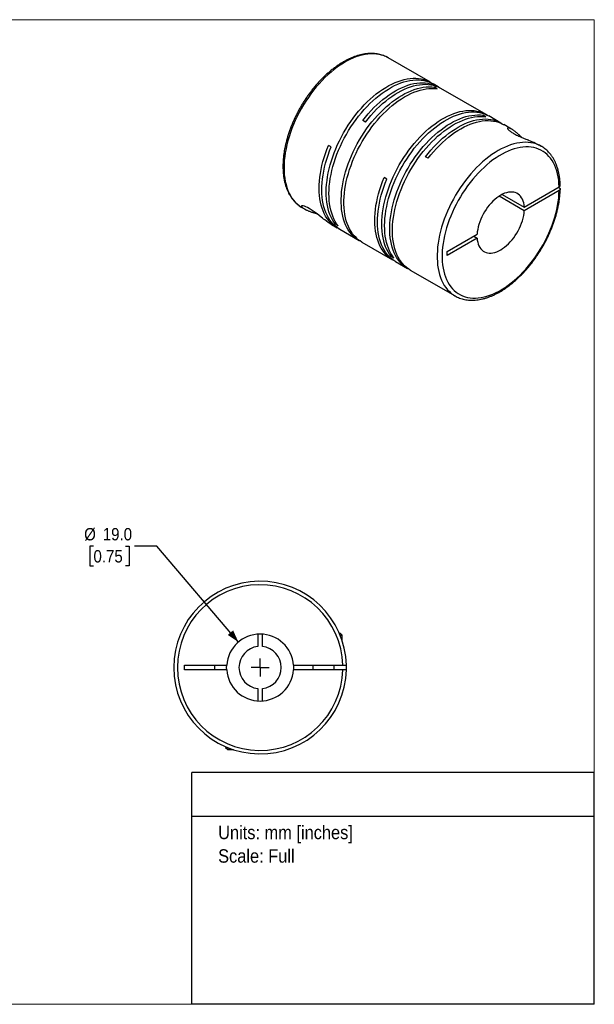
# Model space of a CAD drawing. Header units: millimetres. Extents: x 0 to 432, y 0 to 279.
# Tile 2 of 2: x 269 to 432, y 0 to 279. Entities that reach past the tile are written whole.
import ezdxf
from ezdxf.enums import TextEntityAlignment as Align

# ---------------------------------------------------------------- set-up
doc = ezdxf.new("R2010")
doc.units = ezdxf.units.MM
doc.linetypes.add('SLD-Solid', pattern=[0])
doc.layers.add('SLD-0', color=7, linetype='SLD-Solid', lineweight=25)
doc.layers.add('TEXT', color=140, linetype='SLD-Solid', lineweight=25)
doc.styles.add('SLDTEXTSTYLE0', font='GOTHIC.TTF', dxfattribs={"width": 0.913})
doc.dimstyles.new('SLDDIMSTYLE0', dxfattribs={"dimtxt": 3.5, "dimasz": 3.5, "dimexe": 0, "dimexo": 0.0625, "dimgap": 0.875, "dimtad": 0, "dimtih": 1, "dimtoh": 1, "dimdec": 1, "dimrnd": 1e-09, "dimzin": 4, "dimdsep": 46, "dimtxsty": 'SLDTEXTSTYLE0', "dimsah": 1, "dimcen": 0, "dimadec": 0, "dimazin": 1, "dimtfac": 1, "dimtdec": 1, "dimtofl": 0, "dimtmove": 0, "dimatfit": 3, "dimfxl": 0, "dimfrac": 2, "dimtolj": 1, "dimtzin": 12, "dimarcsym": 0})

# ---------------------------------------------------------------- blocks, each defined once
blk = doc.blocks.new('SW_NOTE_0')
at = {"layer": 'TEXT', "color": 0, "insert": (0, 4.87), "char_height": 3.81, "attachment_point": 1, "style": 'SLDTEXTSTYLE0'}
blk.add_mtext('Units: mm [inches]', dxfattribs=at)
blk = doc.blocks.new('SW_NOTE_0_1')
at = {"layer": 'TEXT', "color": 0, "insert": (0, 4.87), "char_height": 3.81, "attachment_point": 1, "style": 'SLDTEXTSTYLE0'}
blk.add_mtext('Scale: Full', dxfattribs=at)
blk = doc.blocks.new('Block1')
at = {"layer": 'TEXT'}
for p, q in [((431.8, 65.76), (317.5, 65.76)), ((317.5, 0), (317.5, 65.76)), ((431.8, 0), (431.8, 65.76)), ((317.5, 53.39), (431.8, 53.39)), ((431.8, 0), (317.5, 0))]:
    blk.add_line(p, q, dxfattribs=at)
at = {"layer": 'TEXT', "color": 140}
for name, p in [('SW_NOTE_0', (324.99, 45.8)), ('SW_NOTE_0_1', (324.99, 39.13))]:
    blk.add_blockref(name, p, dxfattribs=at)
at = {"layer": 'TEXT', "color": 140, "style": 'SLDTEXTSTYLE0', "width": 0.913, "flags": 2}
for tag, height, p in [('AUTOATTR0', 4.23, (353.81, 56.71)), ('AUTOATTR1_0', 4.76, (333.82, 29.88)), ('AUTOATTR1_1', 4.76, (322.1, 23.73)), ('AUTOATTR1_2', 4.76, (337.78, 17.57))]:
    blk.add_attdef(tag, text='', height=height, dxfattribs=at).set_placement(p, align=Align.BOTTOM_LEFT)
blk = doc.blocks.new('Block2')
at = {"color": 7, "linetype": 'SLD-Solid', "lineweight": 18}
for p, q in [((0, 279.4), (431.8, 279.4)), ((0, 279.4), (0, 0)), ((431.8, 279.4), (431.8, 0)), ((0, 0), (431.8, 0))]:
    blk.add_line(p, q, dxfattribs=at)
blk = doc.blocks.new('_D_5')
at = {"layer": 'SLD-0'}
for p, q in [((289.59, 129.97), (288.52, 129.97)), ((288.52, 129.97), (288.52, 124.41)), ((298.64, 129.97), (299.71, 129.97)), ((299.71, 129.97), (299.71, 124.41)), ((307.63, 129.97), (301.28, 129.97)), ((330.75, 102.8), (307.63, 129.97)), ((288.52, 124.41), (289.59, 124.41)), ((299.71, 124.41), (298.64, 124.41))]:
    blk.add_line(p, q, dxfattribs=at)
blk.add_solid([(330.75, 102.8), (329.25, 106.11), (327.72, 104.82)], dxfattribs=at)
at = {"layer": 'SLD-0', "char_height": 3.5, "attachment_point": 1, "style": 'SLDTEXTSTYLE0'}
for s, insert in [('%%c', (286.95, 135.15)), ('19.0', (292.23, 135.15)), ('0.75', (289.59, 128.88))]:
    blk.add_mtext(s, dxfattribs=dict(at, insert=insert))
blk = doc.blocks.new('SW_CENTERMARKSYMBOL_2')
at = {"layer": 'SLD-0', "color": 0}
for q in [(-2.54, 0), (0, 2.54), (0, -2.54), (2.54, 0)]:
    blk.add_line((0, 0), q, dxfattribs=at)

msp = doc.modelspace()

# ---------------------------------------------------------------- linework, layer by layer
for p, q in [((373.26, 268.57), (373.25, 268.58)), ((385.25, 261.65), (373.26, 268.57)), ((387.48, 260.36), (386.03, 261.2)), ((387.21, 259.8), (386.44, 260.25)), ((386.44, 259.88), (386.44, 260.25)), ((401.05, 252.53), (388.25, 259.91)), ((401, 251.84), (400.22, 252.29)), ((400.22, 251.92), (400.22, 252.29)), ((405.3, 250.08), (401.83, 252.08)), ((366.81, 250.35), (366.04, 250.8)), ((408.3, 248.34), (406.07, 249.63)), ((357.08, 243.28), (356.3, 243.73)), ((416.75, 243.46), (416.01, 243.89)), ((416.75, 243.46), (416.72, 243.48)), ((384.63, 240.06), (383.85, 240.51)), ((372.88, 234.16), (372.1, 234.61)), ((411.91, 226.24), (421.82, 231.96)), ((411.91, 225.18), (404.75, 229.31)), ((405.67, 229.84), (411.91, 226.24)), ((421.82, 230.9), (411.91, 225.18)), ((421.82, 231.71), (421.61, 231.84)), ((348.77, 226.13), (349.5, 225.71)), ((357.22, 221.25), (358.74, 220.38)), ((358.32, 221.34), (358.63, 221.52)), ((359.09, 220.89), (358.32, 221.34)), ((359.51, 219.93), (364.99, 216.76)), ((390.01, 213.59), (398.51, 218.5)), ((397.59, 217.97), (398.51, 217.44)), ((365.77, 216.31), (374.54, 211.25)), ((398.51, 217.44), (390.01, 212.53)), ((374.12, 212.22), (374.44, 212.4)), ((390.01, 212.53), (390.01, 213.59)), ((374.9, 211.77), (374.12, 212.22)), ((375.32, 210.8), (378.78, 208.8)), ((379.56, 208.35), (392.25, 201.03)), ((392.23, 201.04), (392.25, 201.03)), ((336.26, 105.04), (336.26, 101.53)), ((337.56, 101.53), (337.56, 105.04)), ((359.36, 105.36), (359.61, 105.36)), ((360.21, 104.76), (359.61, 105.36)), ((359.62, 104.76), (360.21, 104.76)), ((360.21, 103.14), (360.21, 104.76)), ((315.41, 96.21), (327.43, 96.21)), ((315.41, 94.91), (315.41, 96.21)), ((323.91, 96.21), (323.91, 94.91)), ((327.41, 95.56), (327.43, 96.21)), ((327.43, 94.91), (327.41, 95.56)), ((346.39, 96.21), (360.4, 96.21)), ((351.91, 96.21), (351.91, 94.91)), ((357.91, 94.91), (357.91, 96.21)), ((327.43, 94.91), (315.41, 94.91)), ((360.4, 94.91), (346.39, 94.91)), ((336.26, 89.6), (336.26, 86.09)), ((337.56, 86.09), (337.56, 89.6)), ((327.11, 73.11), (327.11, 72.86)), ((327.11, 72.86), (327.71, 72.26)), ((327.71, 72.86), (327.71, 72.26)), ((327.71, 72.26), (329.34, 72.26))]:
    msp.add_line(p, q)
at = {"flags": 128}
for points in [[(373.25, 268.58), (372.78, 268.83), (372.11, 269.12), (371.41, 269.35), (370.68, 269.53), (369.93, 269.65), (369.15, 269.71), (368.36, 269.71), (367.54, 269.65), (366.71, 269.53), (365.86, 269.35), (364.99, 269.12), (364.12, 268.82), (363.24, 268.47), (362.35, 268.07), (361.46, 267.61), (360.57, 267.09), (359.68, 266.52), (358.79, 265.91), (357.91, 265.24), (357.04, 264.52), (356.17, 263.76), (355.32, 262.96), (354.49, 262.12), (353.67, 261.23), (352.87, 260.31), (352.1, 259.36), (351.35, 258.37), (350.62, 257.35), (349.92, 256.31), (349.25, 255.24), (348.61, 254.15), (348, 253.05), (347.43, 251.93), (346.9, 250.8), (346.4, 249.65), (345.94, 248.51), (345.52, 247.35), (345.14, 246.2), (344.81, 245.06), (344.51, 243.91), (344.26, 242.78), (344.06, 241.66), (343.9, 240.55), (343.78, 239.47), (343.71, 238.4), (343.69, 237.36), (343.71, 236.34), (343.78, 235.35), (343.9, 234.4), (344.06, 233.48), (344.26, 232.59), (344.51, 231.75), (344.8, 230.94), (345.14, 230.18), (345.51, 229.47), (345.93, 228.8), (346.39, 228.18), (346.89, 227.61), (347.42, 227.1), (348, 226.64), (348.6, 226.23), (348.77, 226.13)], [(358.32, 221.34), (357.86, 221.96), (357.45, 222.63), (357.08, 223.35), (356.75, 224.12), (356.46, 224.92), (356.22, 225.77), (356.02, 226.65), (355.87, 227.58), (355.76, 228.53), (355.69, 229.52), (355.68, 230.54), (355.7, 231.58), (355.78, 232.64), (355.9, 233.73), (356.06, 234.83), (356.27, 235.95), (356.52, 237.08), (356.81, 238.22), (357.15, 239.37), (357.53, 240.51), (357.95, 241.66), (358.41, 242.8), (358.91, 243.94), (359.45, 245.07), (360.02, 246.19), (360.63, 247.29), (361.26, 248.37), (361.93, 249.43), (362.63, 250.47), (363.36, 251.48), (364.11, 252.47), (364.88, 253.42), (365.68, 254.34), (366.49, 255.22), (367.33, 256.06), (368.17, 256.86), (369.03, 257.62), (369.9, 258.33), (370.78, 258.99), (371.67, 259.61), (372.56, 260.17), (373.44, 260.69), (374.33, 261.15), (375.22, 261.55), (376.1, 261.9), (376.97, 262.19), (377.83, 262.43), (378.67, 262.61), (379.51, 262.73), (380.32, 262.79), (381.12, 262.79), (381.89, 262.73), (382.64, 262.62), (383.37, 262.44), (384.07, 262.21), (384.74, 261.92), (385.37, 261.58), (385.63, 261.41)], [(359.09, 220.89), (358.64, 221.51), (358.23, 222.18), (357.86, 222.9), (357.53, 223.67), (357.24, 224.47), (357, 225.32), (356.8, 226.21), (356.65, 227.13), (356.54, 228.08), (356.47, 229.07), (356.45, 230.09), (356.48, 231.13), (356.55, 232.19), (356.67, 233.28), (356.84, 234.38), (357.04, 235.5), (357.3, 236.63), (357.59, 237.77), (357.93, 238.92), (358.31, 240.06), (358.73, 241.21), (359.19, 242.36), (359.69, 243.49), (360.23, 244.62), (360.8, 245.74), (361.4, 246.84), (362.04, 247.92), (362.71, 248.99), (363.41, 250.02), (364.14, 251.04), (364.89, 252.02), (365.66, 252.97), (366.46, 253.89), (367.27, 254.77), (368.1, 255.61), (368.95, 256.41), (369.81, 257.17), (370.68, 257.88), (371.56, 258.54), (372.45, 259.16), (373.33, 259.72), (374.22, 260.24), (375.11, 260.7), (376, 261.1), (376.87, 261.45), (377.74, 261.75), (378.6, 261.98), (379.45, 262.16), (380.28, 262.28), (381.1, 262.34), (381.89, 262.34), (382.67, 262.28), (383.42, 262.17), (384.15, 261.99), (384.84, 261.76), (385.51, 261.47), (386.03, 261.2)], [(365.39, 216.55), (365.12, 216.69), (364.5, 217.07), (363.91, 217.51), (363.36, 218), (362.85, 218.54), (362.37, 219.13), (361.94, 219.77), (361.54, 220.46), (361.19, 221.2), (360.87, 221.98), (360.6, 222.8), (360.38, 223.67), (360.2, 224.57), (360.06, 225.5), (359.97, 226.47), (359.92, 227.47), (359.92, 228.5), (359.97, 229.55), (360.06, 230.62), (360.2, 231.72), (360.38, 232.83), (360.6, 233.95), (360.87, 235.08), (361.19, 236.23), (361.54, 237.37), (361.94, 238.52), (362.37, 239.67), (362.85, 240.81), (363.36, 241.94), (363.91, 243.07), (364.5, 244.18), (365.12, 245.27), (365.77, 246.35), (366.45, 247.4), (367.16, 248.43), (367.9, 249.43), (368.66, 250.4), (369.44, 251.34), (370.24, 252.24), (371.07, 253.11), (371.9, 253.93), (372.76, 254.72), (373.62, 255.45), (374.5, 256.15), (375.38, 256.79), (376.26, 257.39), (377.15, 257.93), (378.04, 258.43), (378.93, 258.86), (379.81, 259.25), (380.69, 259.58), (381.55, 259.85), (382.41, 260.06), (383.25, 260.21), (384.07, 260.31), (384.88, 260.35), (385.67, 260.33), (386.44, 260.25)], [(365.77, 216.31), (365.28, 216.62), (364.69, 217.06), (364.14, 217.55), (363.63, 218.09), (363.15, 218.68), (362.72, 219.32), (362.32, 220.02), (361.96, 220.75), (361.65, 221.53), (361.38, 222.35), (361.16, 223.22), (360.98, 224.12), (360.84, 225.05), (360.75, 226.02), (360.7, 227.02), (360.7, 228.05), (360.75, 229.1), (360.84, 230.17), (360.98, 231.27), (361.16, 232.38), (361.38, 233.5), (361.65, 234.63), (361.96, 235.78), (362.32, 236.92), (362.72, 238.07), (363.15, 239.22), (363.63, 240.36), (364.14, 241.49), (364.69, 242.62), (365.28, 243.73), (365.9, 244.82), (366.55, 245.9), (367.23, 246.95), (367.94, 247.98), (368.67, 248.98), (369.43, 249.95), (370.22, 250.89), (371.02, 251.79), (371.84, 252.66), (372.68, 253.48), (373.53, 254.27), (374.4, 255.01), (375.27, 255.7), (376.15, 256.34), (377.04, 256.94), (377.93, 257.49), (378.82, 257.98), (379.7, 258.42), (380.59, 258.8), (381.46, 259.13), (382.33, 259.4), (383.18, 259.61), (384.03, 259.76), (384.85, 259.86), (385.66, 259.9), (386.45, 259.88), (387.21, 259.8)], [(366.04, 250.8), (366.8, 251.76), (367.59, 252.69), (368.4, 253.59), (369.22, 254.44), (370.06, 255.26), (370.92, 256.03), (371.79, 256.76), (372.66, 257.45), (373.54, 258.08), (374.43, 258.67), (375.32, 259.2), (376.21, 259.68), (377.09, 260.11), (377.98, 260.48), (378.85, 260.8), (379.71, 261.06), (380.57, 261.26), (381.4, 261.4), (382.23, 261.49), (383.03, 261.51), (383.81, 261.48), (384.57, 261.38), (385.31, 261.23), (386.02, 261.02), (386.7, 260.76), (387.35, 260.43), (387.86, 260.13)], [(366.81, 250.35), (367.58, 251.31), (368.37, 252.24), (369.17, 253.14), (370, 253.99), (370.84, 254.81), (371.7, 255.59), (372.56, 256.32), (373.44, 257), (374.32, 257.63), (375.21, 258.22), (376.1, 258.75), (376.99, 259.24), (377.87, 259.66), (378.75, 260.03), (379.63, 260.35), (380.49, 260.61), (381.34, 260.81), (382.18, 260.95), (383, 261.04), (383.81, 261.06), (384.59, 261.03), (385.35, 260.94), (386.09, 260.78), (386.8, 260.58), (387.48, 260.31), (388.13, 259.98), (388.25, 259.91)], [(374.12, 212.22), (373.67, 212.84), (373.26, 213.51), (372.88, 214.23), (372.55, 214.99), (372.27, 215.8), (372.02, 216.65), (371.83, 217.53), (371.67, 218.45), (371.56, 219.41), (371.5, 220.4), (371.48, 221.41), (371.51, 222.45), (371.58, 223.52), (371.7, 224.61), (371.86, 225.71), (372.07, 226.83), (372.32, 227.96), (372.62, 229.1), (372.96, 230.24), (373.34, 231.39), (373.76, 232.54), (374.22, 233.68), (374.72, 234.82), (375.25, 235.95), (375.82, 237.06), (376.43, 238.17), (377.07, 239.25), (377.74, 240.31), (378.44, 241.35), (379.16, 242.36), (379.91, 243.34), (380.69, 244.3), (381.48, 245.21), (382.3, 246.09), (383.13, 246.93), (383.98, 247.74), (384.84, 248.49), (385.71, 249.2), (386.59, 249.87), (387.47, 250.48), (388.36, 251.05), (389.25, 251.56), (390.14, 252.02), (391.02, 252.43), (391.9, 252.78), (392.77, 253.07), (393.63, 253.31), (394.48, 253.49), (395.31, 253.6), (396.12, 253.67), (396.92, 253.67), (397.7, 253.61), (398.45, 253.49), (399.17, 253.32), (399.87, 253.09), (400.54, 252.8), (401.18, 252.45), (401.44, 252.29)], [(374.9, 211.77), (374.45, 212.39), (374.03, 213.06), (373.66, 213.78), (373.33, 214.54), (373.05, 215.35), (372.8, 216.2), (372.6, 217.08), (372.45, 218), (372.34, 218.96), (372.28, 219.95), (372.26, 220.96), (372.29, 222.01), (372.36, 223.07), (372.48, 224.16), (372.64, 225.26), (372.85, 226.38), (373.1, 227.51), (373.4, 228.65), (373.73, 229.79), (374.11, 230.94), (374.54, 232.09), (375, 233.23), (375.49, 234.37), (376.03, 235.5), (376.6, 236.62), (377.21, 237.72), (377.85, 238.8), (378.52, 239.86), (379.21, 240.9), (379.94, 241.91), (380.69, 242.9), (381.47, 243.85), (382.26, 244.76), (383.08, 245.64), (383.91, 246.49), (384.76, 247.29), (385.62, 248.04), (386.49, 248.76), (387.36, 249.42), (388.25, 250.04), (389.14, 250.6), (390.03, 251.11), (390.91, 251.57), (391.8, 251.98), (392.68, 252.33), (393.55, 252.62), (394.41, 252.86), (395.26, 253.04), (396.09, 253.16), (396.9, 253.22), (397.7, 253.22), (398.47, 253.16), (399.22, 253.05), (399.95, 252.87), (400.65, 252.64), (401.32, 252.35), (401.83, 252.08)], [(379.18, 208.59), (378.91, 208.73), (378.29, 209.11), (377.7, 209.55), (377.15, 210.04), (376.64, 210.58), (376.16, 211.17), (375.73, 211.81), (375.33, 212.5), (374.98, 213.24), (374.66, 214.02), (374.39, 214.84), (374.17, 215.71), (373.99, 216.61), (373.85, 217.54), (373.76, 218.51), (373.71, 219.51), (373.71, 220.54), (373.76, 221.59), (373.85, 222.66), (373.99, 223.76), (374.17, 224.87), (374.39, 225.99), (374.66, 227.12), (374.98, 228.27), (375.33, 229.41), (375.73, 230.56), (376.16, 231.71), (376.64, 232.85), (377.15, 233.98), (377.7, 235.11), (378.29, 236.22), (378.91, 237.31), (379.56, 238.39), (380.24, 239.44), (380.95, 240.47), (381.68, 241.47), (382.45, 242.44), (383.23, 243.38), (384.03, 244.28), (384.85, 245.15), (385.69, 245.97), (386.55, 246.76), (387.41, 247.49), (388.28, 248.19), (389.17, 248.83), (390.05, 249.43), (390.94, 249.97), (391.83, 250.47), (392.72, 250.9), (393.6, 251.29), (394.47, 251.62), (395.34, 251.89), (396.2, 252.1), (397.04, 252.25), (397.86, 252.35), (398.67, 252.39), (399.46, 252.37), (400.22, 252.29)], [(379.56, 208.35), (379.07, 208.66), (378.48, 209.1), (377.93, 209.59), (377.42, 210.13), (376.94, 210.72), (376.5, 211.36), (376.11, 212.06), (375.75, 212.79), (375.44, 213.57), (375.17, 214.4), (374.95, 215.26), (374.76, 216.16), (374.63, 217.09), (374.54, 218.06), (374.49, 219.06), (374.49, 220.09), (374.54, 221.14), (374.63, 222.21), (374.76, 223.31), (374.95, 224.42), (375.17, 225.54), (375.44, 226.67), (375.75, 227.82), (376.11, 228.96), (376.5, 230.11), (376.94, 231.26), (377.42, 232.4), (377.93, 233.53), (378.48, 234.66), (379.07, 235.77), (379.68, 236.86), (380.34, 237.94), (381.02, 238.99), (381.73, 240.02), (382.46, 241.02), (383.22, 241.99), (384.01, 242.93), (384.81, 243.83), (385.63, 244.7), (386.47, 245.52), (387.32, 246.31), (388.19, 247.05), (389.06, 247.74), (389.94, 248.38), (390.83, 248.98), (391.72, 249.53), (392.61, 250.02), (393.49, 250.46), (394.38, 250.84), (395.25, 251.17), (396.12, 251.44), (396.97, 251.65), (397.81, 251.8), (398.64, 251.9), (399.45, 251.94), (400.24, 251.92), (401, 251.84)], [(383.85, 240.51), (384.62, 241.47), (385.41, 242.4), (386.22, 243.3), (387.04, 244.16), (387.88, 244.97), (388.74, 245.75), (389.6, 246.48), (390.48, 247.16), (391.36, 247.8), (392.25, 248.38), (393.14, 248.92), (394.03, 249.4), (394.91, 249.82), (395.79, 250.2), (396.67, 250.51), (397.53, 250.77), (398.39, 250.97), (399.22, 251.11), (400.05, 251.2), (400.85, 251.22), (401.63, 251.19), (402.39, 251.1), (403.13, 250.95), (403.84, 250.74), (404.52, 250.47), (405.17, 250.15), (405.68, 249.84)], [(384.63, 240.06), (385.4, 241.02), (386.18, 241.95), (386.99, 242.85), (387.82, 243.71), (388.66, 244.52), (389.51, 245.3), (390.38, 246.03), (391.26, 246.71), (392.14, 247.35), (393.02, 247.93), (393.91, 248.47), (394.8, 248.95), (395.69, 249.37), (396.57, 249.75), (397.44, 250.06), (398.3, 250.32), (399.16, 250.52), (400, 250.67), (400.82, 250.75), (401.62, 250.78), (402.4, 250.74), (403.16, 250.65), (403.9, 250.5), (404.61, 250.29), (405.29, 250.03), (405.94, 249.7), (406.07, 249.63)], [(359.13, 220.16), (358.6, 220.45), (358, 220.86), (357.43, 221.31), (356.89, 221.82), (356.39, 222.39), (355.93, 223), (355.51, 223.66), (355.14, 224.37), (354.8, 225.12), (354.5, 225.92), (354.25, 226.76), (354.04, 227.64), (353.88, 228.55), (353.76, 229.5), (353.69, 230.48), (353.66, 231.49), (353.68, 232.53), (353.74, 233.59), (353.85, 234.67), (354.01, 235.77), (354.21, 236.89), (354.45, 238.01), (354.74, 239.15), (355.07, 240.29), (355.44, 241.44), (355.85, 242.59), (356.3, 243.73)], [(359.51, 219.93), (359.39, 220), (358.78, 220.4), (358.21, 220.86), (357.68, 221.37), (357.18, 221.93), (356.72, 222.54), (356.3, 223.21), (355.92, 223.91), (355.58, 224.67), (355.28, 225.47), (355.03, 226.31), (354.82, 227.18), (354.66, 228.1), (354.54, 229.05), (354.47, 230.03), (354.44, 231.04), (354.46, 232.08), (354.52, 233.14), (354.63, 234.22), (354.78, 235.32), (354.98, 236.43), (355.23, 237.56), (355.51, 238.7), (355.84, 239.84), (356.21, 240.99), (356.63, 242.14), (357.08, 243.28)], [(416.72, 243.48), (416.59, 243.56), (415.93, 243.88), (415.25, 244.14), (414.53, 244.35), (413.79, 244.49), (413.03, 244.58), (412.24, 244.61), (411.43, 244.58), (410.61, 244.49), (409.76, 244.34), (408.91, 244.14), (408.04, 243.87), (407.16, 243.55), (406.28, 243.17), (405.39, 242.74), (404.5, 242.25), (403.6, 241.71), (402.71, 241.11), (401.83, 240.47), (400.95, 239.78), (400.08, 239.04), (399.23, 238.26), (398.39, 237.43), (397.56, 236.57), (396.75, 235.66), (395.96, 234.73), (395.2, 233.75), (394.46, 232.75), (393.75, 231.72), (393.06, 230.67), (392.41, 229.59), (391.79, 228.49), (391.2, 227.38), (390.64, 226.25), (390.13, 225.11), (389.65, 223.97), (389.21, 222.82), (388.81, 221.67), (388.45, 220.52), (388.14, 219.37), (387.87, 218.23), (387.64, 217.11), (387.46, 215.99), (387.32, 214.9), (387.23, 213.82), (387.18, 212.76), (387.18, 211.73), (387.23, 210.73), (387.32, 209.76), (387.46, 208.82), (387.64, 207.92), (387.87, 207.05), (388.14, 206.23), (388.45, 205.45), (388.81, 204.71), (389.21, 204.02), (389.65, 203.37), (390.13, 202.78), (390.64, 202.24), (391.2, 201.75), (391.79, 201.32), (392.23, 201.04)], [(421.82, 231.96), (421.77, 232.93), (421.68, 233.88), (421.54, 234.79), (421.36, 235.67), (421.14, 236.51), (420.87, 237.31), (420.55, 238.06), (420.2, 238.77), (419.8, 239.44), (419.37, 240.06), (418.89, 240.62), (418.38, 241.14), (417.83, 241.6), (417.25, 242.01), (416.63, 242.37), (415.99, 242.66), (415.31, 242.9), (414.61, 243.09), (413.88, 243.21), (413.12, 243.28), (412.35, 243.29), (411.55, 243.24), (410.74, 243.13), (409.91, 242.96), (409.07, 242.73), (408.22, 242.45), (407.36, 242.11), (406.5, 241.71), (405.63, 241.26), (404.76, 240.76), (403.89, 240.21), (403.03, 239.6), (402.17, 238.95), (401.32, 238.25), (400.48, 237.5), (399.65, 236.71), (398.84, 235.89), (398.05, 235.02), (397.27, 234.11), (396.52, 233.18), (395.79, 232.21), (395.09, 231.21), (394.41, 230.19), (393.77, 229.15), (393.15, 228.08), (392.57, 227), (392.02, 225.9), (391.51, 224.79), (391.04, 223.68), (390.6, 222.56), (390.21, 221.44), (389.86, 220.31), (389.54, 219.2), (389.28, 218.09), (389.05, 216.99), (388.87, 215.9), (388.73, 214.83), (388.64, 213.78), (388.6, 212.75), (388.6, 211.75), (388.64, 210.77), (388.73, 209.82), (388.87, 208.91), (389.05, 208.03), (389.28, 207.19), (389.54, 206.39), (389.86, 205.63), (390.21, 204.92), (390.6, 204.25), (391.04, 203.64), (391.51, 203.07), (392.02, 202.55), (392.57, 202.08), (393.15, 201.67), (393.77, 201.32), (394.41, 201.02), (395.09, 200.78), (395.79, 200.59), (396.52, 200.47), (397.27, 200.4), (398.05, 200.39), (398.84, 200.44), (399.65, 200.55), (400.48, 200.71), (401.32, 200.94), (402.17, 201.22), (403.03, 201.56), (403.89, 201.95), (404.76, 202.4), (405.63, 202.9), (406.5, 203.45), (407.36, 204.06), (408.22, 204.71), (409.07, 205.41), (409.91, 206.15), (410.74, 206.94), (411.55, 207.77), (412.35, 208.63), (413.12, 209.53), (413.88, 210.47), (414.61, 211.44), (415.31, 212.43), (415.99, 213.45), (416.63, 214.5), (417.25, 215.56), (417.83, 216.65), (418.38, 217.74), (418.89, 218.85), (419.37, 219.96), (419.8, 221.08), (420.2, 222.21), (420.55, 223.33), (420.87, 224.45), (421.14, 225.56), (421.36, 226.66), (421.54, 227.74), (421.68, 228.81), (421.77, 229.87), (421.82, 230.9)], [(374.93, 211.04), (374.41, 211.33), (373.81, 211.73), (373.24, 212.19), (372.7, 212.7), (372.2, 213.26), (371.74, 213.87), (371.32, 214.53), (370.94, 215.24), (370.6, 215.99), (370.31, 216.79), (370.06, 217.63), (369.85, 218.51), (369.68, 219.42), (369.57, 220.37), (369.49, 221.35), (369.46, 222.36), (369.48, 223.4), (369.55, 224.46), (369.66, 225.54), (369.81, 226.64), (370.01, 227.76), (370.25, 228.89), (370.54, 230.03), (370.87, 231.17), (371.24, 232.32), (371.65, 233.46), (372.1, 234.61)], [(375.32, 210.8), (375.19, 210.88), (374.59, 211.28), (374.02, 211.74), (373.48, 212.25), (372.98, 212.81), (372.52, 213.42), (372.1, 214.08), (371.72, 214.79), (371.38, 215.55), (371.09, 216.34), (370.83, 217.18), (370.63, 218.06), (370.46, 218.97), (370.34, 219.92), (370.27, 220.91), (370.24, 221.92), (370.26, 222.95), (370.32, 224.01), (370.43, 225.1), (370.59, 226.2), (370.79, 227.31), (371.03, 228.44), (371.32, 229.58), (371.65, 230.72), (372.02, 231.87), (372.43, 233.02), (372.88, 234.16)], [(411.91, 226.24), (411.85, 226.84), (411.74, 227.42), (411.59, 227.95), (411.39, 228.44), (411.15, 228.89), (410.87, 229.29), (410.55, 229.63), (410.19, 229.92), (409.79, 230.15), (409.37, 230.33), (408.91, 230.45), (408.43, 230.5), (407.93, 230.5), (407.41, 230.44), (406.87, 230.31), (406.33, 230.13), (405.77, 229.89), (405.21, 229.59), (404.65, 229.24), (404.09, 228.84), (403.54, 228.39), (403.01, 227.9), (402.49, 227.36), (401.98, 226.78), (401.5, 226.17), (401.05, 225.53), (400.62, 224.86), (400.23, 224.17), (399.87, 223.47), (399.55, 222.75), (399.27, 222.03), (399.03, 221.31), (398.83, 220.59), (398.68, 219.88), (398.57, 219.18), (398.51, 218.5)], [(357.22, 221.25), (357.11, 221.32), (356.69, 221.58), (356.27, 221.86), (355.78, 222.21), (355.27, 222.58), (354.93, 222.84), (354.59, 223.11), (354.24, 223.38), (353.67, 223.82), (353.09, 224.27), (352.51, 224.69), (351.95, 225.1), (351.38, 225.48), (350.84, 225.82), (350.33, 226.1), (349.88, 226.32), (349.49, 226.48), (349.17, 226.58), (348.99, 226.61), (348.85, 226.62), (348.74, 226.61), (348.66, 226.55), (348.64, 226.45), (348.68, 226.37), (348.74, 226.28), (348.85, 226.17), (349.11, 225.96), (349.48, 225.72), (349.97, 225.46), (349.97, 225.46)], [(398.51, 217.44), (398.57, 216.83), (398.68, 216.26), (398.83, 215.72), (399.03, 215.23), (399.27, 214.79), (399.55, 214.39), (399.87, 214.05), (400.23, 213.76), (400.62, 213.52), (401.05, 213.35), (401.5, 213.23), (401.98, 213.17), (402.49, 213.17), (403.01, 213.24), (403.54, 213.36), (404.09, 213.54), (404.65, 213.78), (405.21, 214.08), (405.77, 214.43), (406.33, 214.83), (406.87, 215.28), (407.41, 215.78), (407.93, 216.32), (408.43, 216.89), (408.91, 217.51), (409.37, 218.15), (409.79, 218.81), (410.19, 219.5), (410.55, 220.21), (410.87, 220.92), (411.15, 221.64), (411.39, 222.37), (411.59, 223.09), (411.74, 223.8), (411.85, 224.5), (411.91, 225.18)], [(346.39, 96.21), (346.41, 95.56), (346.39, 94.91)]]:
    msp.add_lwpolyline(points, dxfattribs=at)
for radius, start, end in [(24.5, 1.5203, 358.4797), (23.5, 1.585, 358.415), (9.5, 3.9233, 176.0767), (6, 96.2192, 263.7808), (6, 276.2192, 83.7808), (24.5, 358.4797, 1.5203), (9.5, 183.9233, 356.0767)]:
    msp.add_arc((336.91, 95.56), radius, start, end)
for points, knots in [([(373.25, 268.58), (373.24, 268.58), (373.02, 268.72), (372.58, 268.93), (371.92, 269.21), (371.23, 269.44), (370.52, 269.61), (369.79, 269.73), (369.03, 269.8), (368.26, 269.81), (367.46, 269.77), (366.66, 269.68), (365.83, 269.53), (365, 269.33), (364.16, 269.07), (363.31, 268.77), (362.45, 268.41), (361.59, 268), (360.73, 267.54), (359.88, 267.03), (359.02, 266.48), (358.17, 265.88), (357.33, 265.24), (356.5, 264.55), (355.68, 263.83), (354.87, 263.06), (354.08, 262.26), (353.3, 261.43), (352.55, 260.56), (351.81, 259.66), (351.09, 258.73), (350.4, 257.78), (349.73, 256.8), (349.09, 255.8), (348.48, 254.78), (347.89, 253.74), (347.34, 252.69), (346.82, 251.63), (346.33, 250.55), (345.87, 249.47), (345.45, 248.38), (345.07, 247.29), (344.72, 246.2), (344.42, 245.11), (344.15, 244.03), (343.92, 242.96), (343.73, 241.89), (343.58, 240.84), (343.48, 239.8), (343.41, 238.77), (343.39, 237.77), (343.41, 236.79), (343.47, 235.83), (343.58, 234.9), (343.73, 234), (343.92, 233.13), (344.15, 232.29), (344.43, 231.49), (344.74, 230.73), (345.1, 230), (345.5, 229.32), (345.93, 228.68), (346.4, 228.09), (346.9, 227.55), (347.44, 227.05), (348.01, 226.61), (348.47, 226.3), (348.74, 226.15), (348.8, 226.12)], [0, 0, 0, 0, 0.000727, 0.015777, 0.030825, 0.04589, 0.060993, 0.076151, 0.091377, 0.106675, 0.122049, 0.137493, 0.153001, 0.168563, 0.184168, 0.199807, 0.215469, 0.231146, 0.246831, 0.26252, 0.278206, 0.293888, 0.309564, 0.325234, 0.340895, 0.35655, 0.372197, 0.387837, 0.403472, 0.419101, 0.434725, 0.450346, 0.465964, 0.481579, 0.497194, 0.512808, 0.528423, 0.544039, 0.559657, 0.575278, 0.590903, 0.606534, 0.622169, 0.637812, 0.653462, 0.66912, 0.684786, 0.700462, 0.716147, 0.73184, 0.747542, 0.763251, 0.778964, 0.794677, 0.810386, 0.826082, 0.841759, 0.857407, 0.873014, 0.88857, 0.904062, 0.919483, 0.934827, 0.950092, 0.965283, 0.980412, 0.995493, 1, 1, 1, 1]), ([(411.09, 246.06), (411.02, 246.14), (410.8, 246.36), (410.46, 246.68), (410.09, 247.01), (409.76, 247.29), (409.46, 247.54), (409.17, 247.76), (408.86, 247.99), (408.54, 248.2), (408.21, 248.4), (407.92, 248.55), (407.66, 248.66), (407.44, 248.72), (407.29, 248.73), (407.2, 248.71), (407.15, 248.67), (407.12, 248.6), (407.15, 248.48), (407.27, 248.31), (407.48, 248.09), (407.77, 247.84), (408.15, 247.57), (408.61, 247.28), (409.14, 246.98), (409.73, 246.68), (410.36, 246.38), (410.95, 246.12), (411.47, 245.9), (411.92, 245.72), (412.44, 245.51), (413.01, 245.27), (413.55, 245.05), (414.01, 244.86), (414.4, 244.69), (414.88, 244.47), (415.42, 244.21), (415.83, 244), (416, 243.89), (416.01, 243.89)], [0, 0, 0, 0, 0.016448, 0.050457, 0.077184, 0.102857, 0.12748, 0.151061, 0.173608, 0.206465, 0.238003, 0.26826, 0.297278, 0.32976, 0.361195, 0.381621, 0.401653, 0.421323, 0.452943, 0.484007, 0.514679, 0.545127, 0.576283, 0.607233, 0.63817, 0.669286, 0.699948, 0.730765, 0.751492, 0.772418, 0.793591, 0.823287, 0.853768, 0.874586, 0.895833, 0.917539, 0.956711, 0.998073, 1, 1, 1, 1]), ([(422.11, 232.37), (422.11, 232.54), (422.09, 233.04), (422.03, 233.84), (421.93, 234.77), (421.77, 235.67), (421.58, 236.54), (421.34, 237.37), (421.06, 238.17), (420.74, 238.93), (420.38, 239.65), (419.99, 240.33), (419.55, 240.96), (419.08, 241.55), (418.57, 242.09), (418.03, 242.58), (417.46, 243.02), (417.02, 243.32), (416.76, 243.46), (416.71, 243.48)], [0, 0, 0, 0, 0.0340456, 0.098483, 0.1629351, 0.2273643, 0.2917435, 0.3560385, 0.420209, 0.48421, 0.5479946, 0.6115185, 0.6747453, 0.7376535, 0.8002408, 0.8625286, 0.9245623, 0.9864086, 1, 1, 1, 1]), ([(421.82, 231.96), (421.87, 231.99), (421.97, 232.06), (422.06, 232.18), (422.11, 232.28), (422.11, 232.35), (422.11, 232.37)], [0, 0, 0, 0, 0.293202, 0.572858, 0.838962, 1, 1, 1, 1]), ([(392.23, 201.05), (392.35, 200.98), (392.67, 200.79), (393.22, 200.54), (393.89, 200.28), (394.59, 200.08), (395.32, 199.93), (396.06, 199.83), (396.82, 199.79), (397.61, 199.8), (398.41, 199.86), (399.22, 199.98), (400.05, 200.15), (400.89, 200.37), (401.73, 200.65), (402.59, 200.98), (403.44, 201.36), (404.3, 201.79), (405.16, 202.27), (406.02, 202.8), (406.87, 203.38), (407.71, 203.99), (408.55, 204.66), (409.38, 205.36), (410.19, 206.1), (410.99, 206.88), (411.78, 207.7), (412.55, 208.55), (413.3, 209.43), (414.03, 210.34), (414.73, 211.28), (415.41, 212.25), (416.07, 213.23), (416.7, 214.24), (417.3, 215.27), (417.87, 216.31), (418.41, 217.37), (418.92, 218.44), (419.39, 219.52), (419.83, 220.6), (420.24, 221.69), (420.6, 222.78), (420.93, 223.87), (421.22, 224.96), (421.47, 226.04), (421.69, 227.11), (421.86, 228.17), (421.98, 229.22), (422.08, 230.27), (422.1, 230.95), (422.11, 231.3)], [0, 0, 0, 0, 0.011233, 0.031558, 0.051889, 0.072257, 0.092686, 0.113198, 0.133806, 0.154514, 0.175321, 0.196221, 0.217201, 0.238248, 0.259347, 0.280484, 0.301649, 0.322829, 0.344018, 0.365207, 0.386392, 0.40757, 0.42874, 0.449899, 0.471049, 0.492188, 0.513318, 0.53444, 0.555554, 0.57666, 0.597761, 0.618858, 0.639951, 0.661042, 0.682131, 0.703221, 0.724312, 0.745406, 0.766502, 0.787604, 0.808711, 0.829826, 0.850948, 0.872081, 0.893223, 0.914377, 0.935543, 0.956721, 0.977911, 1, 1, 1, 1]), ([(421.82, 231.71), (421.84, 231.7), (421.89, 231.67), (421.94, 231.63), (421.99, 231.58), (422.04, 231.53), (422.07, 231.48), (422.09, 231.42), (422.11, 231.36), (422.11, 231.3), (422.11, 231.23), (422.08, 231.15), (422.03, 231.06), (421.94, 230.97), (421.86, 230.92), (421.82, 230.9)], [0, 0, 0, 0, 0.060282, 0.121228, 0.182836, 0.245108, 0.308045, 0.371645, 0.43591, 0.50084, 0.581151, 0.671228, 0.771066, 0.880659, 1, 1, 1, 1]), ([(349.97, 225.46), (350.06, 225.41), (350.26, 225.32), (350.58, 225.18), (350.94, 225.04), (351.33, 224.9), (351.69, 224.77), (352, 224.67), (352.26, 224.59), (352.54, 224.51), (352.75, 224.46), (352.86, 224.43), (352.88, 224.42)], [0, 0, 0, 0, 0.120471, 0.24623, 0.377322, 0.51379, 0.655669, 0.733031, 0.813643, 0.897509, 0.984632, 1, 1, 1, 1]), ([(360.4, 96.21), (360.43, 96.21), (360.5, 96.21), (360.6, 96.21), (360.69, 96.21), (360.78, 96.21), (360.86, 96.21), (360.94, 96.21), (361.01, 96.21), (361.08, 96.21), (361.14, 96.21), (361.19, 96.21), (361.24, 96.21), (361.28, 96.21), (361.31, 96.21), (361.34, 96.21), (361.36, 96.21), (361.38, 96.21), (361.39, 96.21), (361.4, 96.21), (361.4, 96.21), (361.4, 96.21)], [0, 0, 0, 0, 0.063668, 0.12611, 0.187326, 0.247315, 0.306078, 0.363615, 0.419925, 0.475008, 0.528865, 0.581496, 0.632901, 0.683079, 0.732031, 0.779758, 0.826258, 0.871532, 0.91558, 0.958403, 1, 1, 1, 1]), ([(361.4, 94.91), (361.4, 94.91), (361.4, 94.91), (361.38, 94.91), (361.36, 94.91), (361.33, 94.91), (361.29, 94.91), (361.24, 94.91), (361.18, 94.91), (361.1, 94.91), (361.01, 94.91), (360.89, 94.91), (360.75, 94.91), (360.58, 94.91), (360.46, 94.91), (360.4, 94.91)], [0, 0, 0, 0, 0.060282, 0.121228, 0.182836, 0.245108, 0.308045, 0.371645, 0.43591, 0.50084, 0.581151, 0.671228, 0.771066, 0.880659, 1, 1, 1, 1])]:
    msp.add_open_spline(points, degree=3, knots=knots)

# ---------------------------------------------------------------- block references
at = {"color": 7, "linetype": 'Continuous'}
for name in ['Block2', 'Block1']:
    msp.add_blockref(name, (0, 0), dxfattribs=at)
at = {"layer": 'SLD-0'}
msp.add_blockref('SW_CENTERMARKSYMBOL_2', (336.91, 95.56), dxfattribs=at)

# ---------------------------------------------------------------- dimensions: what is measured, and where the dimension line sits
dim = msp.add_diameter_dim_2p(p1=(343.07, 88.33), p2=(330.75, 102.8), dimstyle='SLDDIMSTYLE0', dxfattribs=at)
dim.commit()
dim.dimension.update_dxf_attribs({"geometry": '_D_5', "text_midpoint": (294.12, 129.97), "dimtype": 163})

doc.saveas('drawing.dxf')
